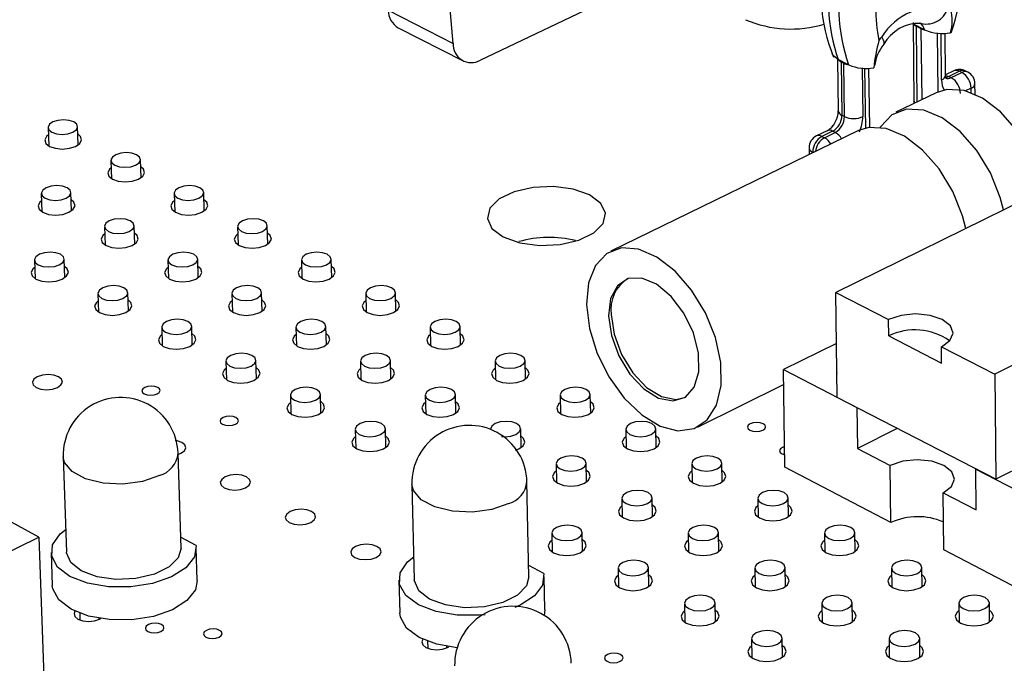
# Model space of a CAD drawing. Extents: x 0 to 200, y 0 to 149.
# Tile 5 of 10: x 101 to 123, y 106 to 121. Entities that reach past the tile are written whole.
import ezdxf

# ---------------------------------------------------------------- set-up
doc = ezdxf.new("R2010")
doc.units = 0
doc.layers.get('0').update_dxf_attribs({"linetype": 'CONTINUOUS'})

msp = doc.modelspace()

# ---------------------------------------------------------------- linework, layer by layer
at = {"color": 7, "linetype": 'CONTINUOUS'}
for p, q in [((110.575, 120.474), (110.086, 126.148)), ((141.034, 125.353), (119.427, 114.711)), ((121.461, 124.977), (111.208, 120.085)), ((144.712, 123.601), (123.106, 112.825)), ((109.077, 121.239), (110.575, 120.474)), ((121.216, 120.96), (121.237, 119.134)), ((109.309, 120.833), (110.806, 120.068)), ((121.243, 120.91), (121.233, 120.915)), ((121.482, 120.79), (121.243, 120.91)), ((121.408, 120.813), (121.288, 120.873)), ((121.492, 120.786), (121.482, 120.79)), ((121.968, 119.735), (121.958, 120.71)), ((119.471, 120.111), (119.487, 118.911)), ((119.488, 120.099), (119.484, 120.101)), ((119.726, 119.979), (119.488, 120.099)), ((119.614, 120.013), (119.554, 120.043)), ((119.554, 120.043), (119.57, 118.81)), ((119.63, 118.78), (119.614, 120.013)), ((119.731, 119.977), (119.726, 119.979)), ((120.214, 118.532), (120.197, 119.9)), ((120.32, 119.97), (120.308, 119.909)), ((122.16, 119.839), (121.968, 119.746)), ((122.288, 119.83), (122.042, 119.711)), ((122.347, 119.801), (122.288, 119.83)), ((122.484, 119.808), (122.425, 119.838)), ((122.042, 119.711), (122.102, 119.681)), ((122.102, 119.681), (122.347, 119.801)), ((122.652, 119.295), (122.649, 119.543)), ((121.753, 119.332), (120.822, 118.879)), ((121.242, 119.134), (121.245, 119.085)), ((119.57, 118.81), (119.63, 118.78)), ((101.207, 118.526), (101.221, 118.104)), ((101.902, 118.126), (101.888, 118.548)), ((119.951, 118.455), (114.227, 115.668)), ((119.229, 118.452), (118.981, 118.332)), ((119.357, 118.443), (119.109, 118.322)), ((119.417, 118.413), (119.357, 118.443)), ((119.109, 118.322), (119.168, 118.292)), ((119.168, 118.292), (119.417, 118.413)), ((118.812, 118.057), (118.814, 117.901)), ((102.661, 117.766), (102.675, 117.343)), ((103.357, 117.365), (103.344, 117.788)), ((101.05, 117.002), (101.065, 116.577)), ((101.749, 116.6), (101.735, 117.024)), ((104.123, 117.003), (104.136, 116.578)), ((104.82, 116.599), (104.808, 117.023)), ((102.511, 116.234), (102.525, 115.809)), ((103.212, 115.831), (103.198, 116.256)), ((105.592, 116.235), (105.604, 115.81)), ((106.291, 115.829), (106.279, 116.255)), ((101.595, 115.058), (101.58, 115.485)), ((104.682, 115.057), (104.669, 115.484)), ((107.769, 115.056), (107.757, 115.482)), ((100.892, 115.462), (100.906, 115.035)), ((103.98, 115.463), (103.994, 115.036)), ((107.069, 115.464), (107.081, 115.037)), ((102.36, 114.686), (102.374, 114.258)), ((103.064, 114.281), (103.051, 114.708)), ((105.457, 114.687), (105.47, 114.259)), ((106.16, 114.279), (106.147, 114.707)), ((108.554, 114.688), (108.565, 114.26)), ((109.255, 114.278), (109.244, 114.706)), ((119.427, 114.711), (120.648, 114.085)), ((119.46, 112.285), (119.427, 114.711)), ((103.837, 113.907), (103.85, 113.477)), ((104.542, 113.499), (104.529, 113.928)), ((106.942, 113.908), (106.953, 113.479)), ((107.645, 113.498), (107.634, 113.927)), ((110.046, 113.909), (110.057, 113.48)), ((110.748, 113.496), (110.738, 113.925)), ((120.653, 113.705), (120.648, 114.085)), ((120.653, 113.705), (121.878, 113.075)), ((119.443, 113.534), (118.217, 112.928)), ((121.874, 113.456), (123.106, 112.825)), ((121.878, 113.075), (121.874, 113.456)), ((105.321, 113.123), (105.333, 112.693)), ((106.027, 112.713), (106.015, 113.143)), ((108.434, 113.124), (108.445, 112.694)), ((109.138, 112.712), (109.128, 113.142)), ((111.547, 113.125), (111.557, 112.695)), ((112.25, 112.71), (112.241, 113.141)), ((118.251, 110.669), (118.217, 112.928)), ((118.217, 112.928), (119.916, 112.05)), ((123.106, 112.825), (123.128, 110.389)), ((116.228, 111.594), (118.222, 112.582)), ((106.813, 112.335), (106.825, 111.904)), ((107.52, 111.923), (107.508, 112.354)), ((109.934, 112.336), (109.945, 111.905)), ((110.64, 111.921), (110.63, 112.353)), ((113.055, 112.338), (113.064, 111.906)), ((113.759, 111.92), (113.751, 112.352)), ((123.128, 110.389), (119.46, 112.285)), ((119.916, 112.05), (119.928, 111.105)), ((108.313, 111.543), (108.324, 111.11)), ((109.021, 111.128), (109.01, 111.561)), ((111.442, 111.544), (111.442, 111.544)), ((112.149, 111.127), (112.14, 111.56)), ((114.572, 111.546), (114.58, 111.113)), ((115.277, 111.126), (115.269, 111.559)), ((120.852, 111.566), (119.928, 111.105)), ((104.282, 108.793), (104.214, 110.996)), ((119.928, 111.105), (120.689, 110.711)), ((101.558, 110.909), (101.632, 108.706)), ((112.958, 110.748), (112.967, 110.314)), ((113.666, 110.329), (113.657, 110.763)), ((116.096, 110.75), (116.104, 110.315)), ((116.802, 110.327), (116.795, 110.762)), ((120.705, 109.391), (120.689, 110.711)), ((124.038, 110.847), (123.128, 110.389)), ((100.996, 109.052), (98.019, 110.659)), ((120.705, 109.391), (118.251, 110.669)), ((122.667, 110.627), (124.392, 109.736)), ((122.676, 109.68), (122.667, 110.627)), ((109.624, 110.273), (109.678, 108.067)), ((112.332, 108.13), (112.284, 110.336)), ((121.925, 108.755), (121.91, 110.077)), ((121.91, 110.077), (122.676, 109.68)), ((114.483, 109.948), (114.491, 109.512)), ((115.192, 109.526), (115.184, 109.961)), ((117.629, 109.949), (117.636, 109.514)), ((118.336, 109.525), (118.33, 109.96)), ((112.86, 109.142), (112.869, 108.705)), ((113.572, 108.72), (113.563, 109.157)), ((116.015, 109.143), (116.023, 108.707)), ((116.725, 108.719), (116.718, 109.155)), ((119.17, 109.144), (119.176, 108.708)), ((119.878, 108.717), (119.872, 109.154)), ((95.711, 106.478), (100.996, 109.052)), ((100.996, 109.052), (101.128, 105.236)), ((104.63, 108.858), (104.274, 109.049)), ((101.279, 108.693), (101.305, 107.936)), ((104.658, 108.047), (104.635, 108.804)), ((124.41, 107.461), (121.925, 108.755)), ((112.679, 108.208), (112.326, 108.395)), ((114.392, 108.333), (114.401, 107.895)), ((115.105, 107.909), (115.097, 108.347)), ((117.556, 108.334), (117.562, 107.896)), ((118.267, 107.907), (118.26, 108.345)), ((120.719, 108.336), (120.724, 107.898)), ((121.428, 107.906), (121.423, 108.344)), ((109.324, 108.057), (109.343, 107.299)), ((112.702, 107.379), (112.686, 108.137)), ((115.933, 107.52), (115.941, 107.08)), ((116.647, 107.093), (116.639, 107.532)), ((119.104, 107.521), (119.111, 107.082)), ((119.817, 107.092), (119.811, 107.531)), ((122.276, 107.522), (122.281, 107.083)), ((122.987, 107.09), (122.983, 107.529)), ((101.94, 107.293), (101.945, 107.135)), ((112.702, 107.379), (112.68, 107.23)), ((102.387, 107.15), (102.386, 107.174)), ((109.987, 106.642), (109.991, 106.482)), ((117.482, 106.702), (117.489, 106.261)), ((118.197, 106.273), (118.19, 106.713)), ((120.662, 106.703), (120.667, 106.263)), ((121.375, 106.271), (121.37, 106.712)), ((110.433, 106.493), (110.432, 106.521))]:
    msp.add_line(p, q, dxfattribs=at)
at = {"color": 8, "linetype": 'CONTINUOUS'}
for p, q in [((121.288, 120.873), (121.308, 119.115)), ((121.426, 119.173), (121.408, 120.813)), ((121.773, 120.716), (121.787, 119.347)), ((121.877, 119.628), (121.866, 120.708)), ((120.041, 119.905), (120.055, 118.78)), ((120.121, 118.515), (120.104, 119.9)), ((122.559, 119.436), (122.432, 119.374)), ((122.56, 119.333), (122.559, 119.436)), ((118.91, 117.948), (118.895, 117.956)), ((118.895, 117.956), (118.896, 117.941))]:
    msp.add_line(p, q, dxfattribs=at)
for points in [[(120.54, 120.452), (120.548, 120.47), (120.548, 120.51), (120.529, 120.562), (120.492, 120.625)], [(121.969, 119.731), (122.002, 119.726), (122.042, 119.711)], [(121.973, 119.691), (122, 119.696), (122.042, 119.711)], [(121.254, 119.089), (121.241, 119.112), (121.237, 119.134)], [(103.781, 110.476), (103.39, 110.341), (102.938, 110.28), (102.48, 110.301), (102.071, 110.4), (101.761, 110.567), (101.587, 110.779), (101.558, 110.909)], [(111.863, 109.826), (111.476, 109.691), (111.025, 109.63), (110.565, 109.65), (110.152, 109.75), (109.837, 109.917), (109.657, 110.131), (109.624, 110.273)]]:
    msp.add_lwpolyline(points, dxfattribs=at)
at = {"color": 7, "linetype": 'CONTINUOUS'}
for points in [[(119.484, 120.101), (119.381, 120.176), (119.348, 120.237)], [(121.978, 119.667), (121.978, 119.669), (121.97, 119.709), (121.968, 119.735)], [(124.238, 117.08), (124.164, 117.367), (123.938, 117.933), (123.622, 118.453), (123.241, 118.888), (122.822, 119.206), (122.398, 119.383), (121.998, 119.407), (121.753, 119.332)], [(123.308, 116.622), (123.234, 116.91), (123.008, 117.476), (122.692, 117.997), (122.31, 118.433), (121.891, 118.752), (121.467, 118.93), (121.068, 118.954), (120.724, 118.822), (120.462, 118.546), (120.445, 118.518)], [(101.8, 118.656), (101.694, 118.693), (101.565, 118.706), (101.433, 118.693), (101.319, 118.656), (101.24, 118.602), (101.207, 118.537), (101.226, 118.472), (101.295, 118.418), (101.401, 118.381), (101.53, 118.368), (101.662, 118.381), (101.776, 118.418), (101.856, 118.472), (101.888, 118.537), (101.869, 118.602), (101.8, 118.656)], [(122.438, 116.194), (122.364, 116.481), (122.137, 117.049), (121.82, 117.57), (121.439, 118.007), (121.02, 118.327), (120.595, 118.505), (120.196, 118.529), (119.951, 118.455)], [(101.213, 118.356), (101.173, 118.322), (101.132, 118.242), (101.156, 118.161), (101.241, 118.092), (101.375, 118.046), (101.536, 118.03), (101.701, 118.046), (101.843, 118.092), (101.942, 118.161), (101.983, 118.242), (101.959, 118.322), (101.894, 118.379)], [(103.255, 117.897), (103.148, 117.934), (103.019, 117.947), (102.887, 117.934), (102.773, 117.897), (102.694, 117.842), (102.661, 117.777), (102.681, 117.712), (102.75, 117.657), (102.857, 117.62), (102.986, 117.607), (103.118, 117.62), (103.232, 117.657), (103.312, 117.712), (103.344, 117.777), (103.324, 117.842), (103.255, 117.897)], [(102.666, 117.597), (102.626, 117.562), (102.586, 117.481), (102.61, 117.4), (102.696, 117.331), (102.83, 117.285), (102.992, 117.269), (103.156, 117.285), (103.299, 117.331), (103.398, 117.4), (103.438, 117.481), (103.414, 117.562), (103.349, 117.619)], [(101.647, 117.134), (101.54, 117.171), (101.41, 117.184), (101.278, 117.171), (101.163, 117.134), (101.083, 117.078), (101.051, 117.013), (101.07, 116.948), (101.138, 116.892), (101.246, 116.855), (101.375, 116.842), (101.508, 116.855), (101.622, 116.892), (101.702, 116.948), (101.735, 117.013), (101.715, 117.078), (101.647, 117.134)], [(104.718, 117.134), (104.61, 117.171), (104.481, 117.184), (104.349, 117.171), (104.234, 117.134), (104.155, 117.078), (104.123, 117.013), (104.143, 116.948), (104.212, 116.892), (104.32, 116.855), (104.45, 116.842), (104.582, 116.855), (104.696, 116.892), (104.775, 116.948), (104.807, 117.013), (104.787, 117.078), (104.718, 117.134)], [(113.734, 116.967), (113.353, 117.103), (112.898, 117.164), (112.425, 117.143), (111.988, 117.043), (111.641, 116.876), (111.426, 116.661), (111.369, 116.425), (111.476, 116.195), (111.736, 116), (112.118, 115.863), (112.574, 115.801), (113.05, 115.822), (113.488, 115.923), (113.835, 116.091), (114.049, 116.307), (114.104, 116.544), (113.994, 116.773), (113.734, 116.967)], [(101.056, 116.833), (101.016, 116.798), (100.975, 116.717), (100.999, 116.635), (101.085, 116.566), (101.219, 116.519), (101.381, 116.503), (101.546, 116.519), (101.69, 116.566), (101.789, 116.635), (101.83, 116.717), (101.806, 116.798), (101.741, 116.856)], [(104.128, 116.834), (104.087, 116.798), (104.047, 116.717), (104.072, 116.635), (104.158, 116.566), (104.292, 116.519), (104.455, 116.503), (104.62, 116.519), (104.763, 116.566), (104.862, 116.635), (104.902, 116.717), (104.876, 116.798), (104.813, 116.855)], [(103.109, 116.366), (103.001, 116.404), (102.871, 116.417), (102.739, 116.404), (102.624, 116.366), (102.544, 116.311), (102.512, 116.245), (102.532, 116.18), (102.601, 116.124), (102.708, 116.087), (102.838, 116.074), (102.971, 116.087), (103.086, 116.124), (103.166, 116.18), (103.198, 116.245), (103.178, 116.311), (103.109, 116.366)], [(106.188, 116.366), (106.08, 116.404), (105.95, 116.417), (105.818, 116.404), (105.703, 116.366), (105.624, 116.311), (105.592, 116.245), (105.613, 116.18), (105.682, 116.124), (105.79, 116.087), (105.921, 116.074), (106.053, 116.087), (106.168, 116.124), (106.247, 116.18), (106.278, 116.245), (106.258, 116.311), (106.188, 116.366)], [(102.517, 116.065), (102.476, 116.03), (102.436, 115.948), (102.46, 115.866), (102.547, 115.797), (102.681, 115.75), (102.844, 115.734), (103.009, 115.75), (103.153, 115.797), (103.253, 115.866), (103.293, 115.948), (103.268, 116.03), (103.204, 116.087)], [(105.597, 116.067), (105.555, 116.03), (105.515, 115.948), (105.541, 115.866), (105.628, 115.797), (105.763, 115.75), (105.925, 115.734), (106.091, 115.75), (106.234, 115.797), (106.333, 115.866), (106.372, 115.948), (106.347, 116.03), (106.283, 116.086)], [(113.664, 114.435), (113.732, 113.878), (113.91, 113.302), (114.185, 112.751), (114.537, 112.265), (114.939, 111.879), (115.363, 111.622), (115.776, 111.513), (116.15, 111.561), (116.455, 111.762), (116.669, 112.103), (116.776, 112.557), (116.767, 113.092), (116.643, 113.667), (116.413, 114.239), (116.095, 114.766), (115.711, 115.208), (115.292, 115.532), (114.868, 115.715), (114.47, 115.742), (114.13, 115.612), (113.87, 115.336), (113.711, 114.933), (113.664, 114.435)], [(101.492, 115.595), (101.384, 115.632), (101.254, 115.646), (101.121, 115.632), (101.005, 115.595), (100.925, 115.539), (100.892, 115.473), (100.912, 115.407), (100.98, 115.351), (101.088, 115.314), (101.219, 115.301), (101.352, 115.314), (101.467, 115.351), (101.547, 115.407), (101.58, 115.473), (101.561, 115.539), (101.492, 115.595)], [(104.579, 115.595), (104.471, 115.632), (104.34, 115.646), (104.208, 115.632), (104.093, 115.595), (104.013, 115.539), (103.981, 115.473), (104.001, 115.407), (104.07, 115.351), (104.178, 115.314), (104.309, 115.301), (104.442, 115.314), (104.557, 115.351), (104.636, 115.407), (104.669, 115.473), (104.648, 115.539), (104.579, 115.595)], [(107.666, 115.595), (107.558, 115.632), (107.427, 115.646), (107.295, 115.632), (107.18, 115.595), (107.101, 115.539), (107.069, 115.473), (107.09, 115.407), (107.16, 115.351), (107.269, 115.314), (107.399, 115.301), (107.532, 115.314), (107.647, 115.351), (107.726, 115.407), (107.757, 115.473), (107.736, 115.539), (107.666, 115.595)], [(100.898, 115.293), (100.858, 115.258), (100.817, 115.176), (100.841, 115.093), (100.927, 115.023), (101.061, 114.976), (101.224, 114.96), (101.391, 114.976), (101.535, 115.023), (101.635, 115.093), (101.676, 115.176), (101.652, 115.258), (101.586, 115.316)], [(103.986, 115.294), (103.944, 115.258), (103.904, 115.176), (103.929, 115.093), (104.016, 115.023), (104.151, 114.976), (104.314, 114.96), (104.48, 114.976), (104.624, 115.023), (104.723, 115.093), (104.764, 115.176), (104.738, 115.258), (104.674, 115.315)], [(107.074, 115.295), (107.031, 115.258), (106.992, 115.176), (107.017, 115.093), (107.105, 115.023), (107.241, 114.976), (107.404, 114.96), (107.57, 114.976), (107.713, 115.023), (107.812, 115.093), (107.851, 115.176), (107.825, 115.258), (107.762, 115.314)], [(114.172, 114.172), (114.237, 113.715), (114.408, 113.249), (114.668, 112.824), (114.987, 112.485), (115.331, 112.27), (115.665, 112.202), (115.95, 112.289), (116.157, 112.52), (116.263, 112.873), (116.255, 113.307), (116.135, 113.777), (115.916, 114.231), (115.622, 114.619), (115.284, 114.9), (114.939, 115.042), (114.626, 115.031), (114.377, 114.867), (114.221, 114.57), (114.172, 114.172)], [(102.961, 114.82), (102.853, 114.857), (102.722, 114.871), (102.589, 114.857), (102.474, 114.82), (102.393, 114.764), (102.361, 114.697), (102.381, 114.631), (102.45, 114.575), (102.558, 114.537), (102.689, 114.524), (102.822, 114.537), (102.938, 114.575), (103.018, 114.631), (103.05, 114.697), (103.03, 114.764), (102.961, 114.82)], [(106.057, 114.82), (105.948, 114.857), (105.817, 114.871), (105.684, 114.857), (105.569, 114.82), (105.489, 114.764), (105.457, 114.697), (105.478, 114.631), (105.548, 114.575), (105.656, 114.537), (105.787, 114.524), (105.921, 114.537), (106.036, 114.575), (106.115, 114.631), (106.147, 114.697), (106.126, 114.764), (106.057, 114.82)], [(109.152, 114.82), (109.043, 114.857), (108.912, 114.871), (108.779, 114.857), (108.664, 114.82), (108.585, 114.764), (108.554, 114.697), (108.575, 114.631), (108.646, 114.575), (108.755, 114.537), (108.886, 114.524), (109.019, 114.537), (109.134, 114.575), (109.213, 114.631), (109.244, 114.697), (109.222, 114.764), (109.152, 114.82)], [(102.366, 114.518), (102.325, 114.482), (102.284, 114.399), (102.309, 114.316), (102.396, 114.246), (102.531, 114.199), (102.694, 114.182), (102.861, 114.199), (103.005, 114.246), (103.105, 114.316), (103.146, 114.399), (103.121, 114.482), (103.056, 114.54)], [(105.462, 114.519), (105.42, 114.482), (105.38, 114.399), (105.406, 114.316), (105.493, 114.246), (105.629, 114.199), (105.792, 114.182), (105.959, 114.199), (106.103, 114.246), (106.202, 114.316), (106.242, 114.399), (106.216, 114.482), (106.152, 114.539)], [(108.558, 114.52), (108.515, 114.482), (108.476, 114.399), (108.502, 114.316), (108.59, 114.246), (108.726, 114.199), (108.89, 114.182), (109.056, 114.199), (109.2, 114.246), (109.298, 114.316), (109.337, 114.399), (109.311, 114.482), (109.248, 114.538)], [(114.235, 114.203), (114.3, 113.746), (114.472, 113.28), (114.731, 112.855), (115.05, 112.516), (115.395, 112.302), (115.728, 112.234), (115.961, 112.29)], [(121.874, 113.456), (122.07, 113.601), (122.143, 113.771), (122.081, 113.941), (121.894, 114.085), (121.612, 114.181), (121.276, 114.215), (120.938, 114.181), (120.648, 114.085)], [(104.438, 114.04), (104.33, 114.078), (104.199, 114.091), (104.065, 114.078), (103.95, 114.04), (103.87, 113.984), (103.837, 113.917), (103.857, 113.851), (103.927, 113.794), (104.036, 113.756), (104.167, 113.743), (104.3, 113.756), (104.416, 113.794), (104.496, 113.851), (104.529, 113.917), (104.508, 113.984), (104.438, 114.04)], [(107.542, 114.04), (107.433, 114.078), (107.302, 114.091), (107.168, 114.078), (107.053, 114.04), (106.974, 113.984), (106.942, 113.917), (106.963, 113.851), (107.033, 113.794), (107.142, 113.756), (107.274, 113.743), (107.407, 113.756), (107.522, 113.794), (107.602, 113.851), (107.633, 113.917), (107.612, 113.984), (107.542, 114.04)], [(110.645, 114.04), (110.536, 114.078), (110.405, 114.091), (110.271, 114.078), (110.157, 114.04), (110.078, 113.984), (110.047, 113.917), (110.068, 113.851), (110.139, 113.794), (110.249, 113.756), (110.38, 113.743), (110.513, 113.756), (110.628, 113.794), (110.707, 113.851), (110.738, 113.917), (110.716, 113.984), (110.645, 114.04)], [(103.842, 113.738), (103.801, 113.702), (103.76, 113.619), (103.785, 113.535), (103.872, 113.465), (104.008, 113.417), (104.172, 113.401), (104.339, 113.417), (104.484, 113.465), (104.584, 113.535), (104.624, 113.619), (104.599, 113.702), (104.534, 113.76)], [(106.946, 113.74), (106.903, 113.702), (106.864, 113.619), (106.89, 113.535), (106.978, 113.465), (107.114, 113.417), (107.278, 113.401), (107.445, 113.417), (107.589, 113.465), (107.688, 113.535), (107.728, 113.619), (107.701, 113.702), (107.638, 113.759)], [(110.05, 113.741), (110.006, 113.702), (109.967, 113.619), (109.994, 113.535), (110.083, 113.465), (110.22, 113.417), (110.384, 113.401), (110.551, 113.417), (110.694, 113.465), (110.793, 113.535), (110.831, 113.619), (110.804, 113.702), (110.742, 113.757)], [(105.923, 113.257), (105.814, 113.295), (105.683, 113.308), (105.549, 113.295), (105.433, 113.257), (105.353, 113.2), (105.321, 113.133), (105.342, 113.066), (105.412, 113.009), (105.521, 112.971), (105.653, 112.958), (105.787, 112.971), (105.902, 113.009), (105.982, 113.066), (106.014, 113.133), (105.994, 113.2), (105.923, 113.257)], [(109.035, 113.257), (108.926, 113.295), (108.794, 113.308), (108.66, 113.295), (108.545, 113.257), (108.466, 113.2), (108.434, 113.133), (108.455, 113.066), (108.526, 113.009), (108.636, 112.971), (108.768, 112.958), (108.901, 112.971), (109.017, 113.009), (109.096, 113.066), (109.127, 113.133), (109.106, 113.2), (109.035, 113.257)], [(112.147, 113.257), (112.037, 113.295), (111.905, 113.308), (111.772, 113.295), (111.657, 113.257), (111.578, 113.2), (111.547, 113.133), (111.569, 113.066), (111.64, 113.009), (111.75, 112.971), (111.882, 112.958), (112.016, 112.971), (112.131, 113.009), (112.21, 113.066), (112.24, 113.133), (112.218, 113.2), (112.147, 113.257)], [(101.449, 112.763), (101.34, 112.801), (101.209, 112.814), (101.075, 112.801), (100.958, 112.763), (100.877, 112.706), (100.844, 112.639), (100.864, 112.572), (100.933, 112.515), (101.042, 112.477), (101.173, 112.463), (101.307, 112.477), (101.424, 112.515), (101.505, 112.572), (101.538, 112.639), (101.518, 112.706), (101.449, 112.763)], [(105.326, 112.955), (105.284, 112.918), (105.243, 112.834), (105.269, 112.75), (105.357, 112.679), (105.493, 112.632), (105.658, 112.615), (105.825, 112.632), (105.97, 112.679), (106.07, 112.75), (106.11, 112.834), (106.084, 112.918), (106.02, 112.975)], [(108.438, 112.956), (108.395, 112.918), (108.355, 112.834), (108.382, 112.75), (108.47, 112.679), (108.607, 112.632), (108.772, 112.615), (108.939, 112.632), (109.083, 112.679), (109.182, 112.75), (109.222, 112.834), (109.195, 112.918), (109.132, 112.974)], [(111.551, 112.957), (111.506, 112.918), (111.467, 112.834), (111.495, 112.75), (111.584, 112.679), (111.721, 112.632), (111.886, 112.615), (112.053, 112.632), (112.197, 112.679), (112.295, 112.75), (112.333, 112.834), (112.306, 112.918), (112.244, 112.973)], [(119.452, 112.876), (119.448, 112.853), (119.453, 112.82)], [(103.744, 112.516), (103.678, 112.539), (103.598, 112.547), (103.516, 112.539), (103.446, 112.516), (103.397, 112.481), (103.377, 112.44), (103.389, 112.399), (103.432, 112.365), (103.498, 112.342), (103.578, 112.333), (103.659, 112.342), (103.73, 112.365), (103.779, 112.399), (103.799, 112.44), (103.786, 112.481), (103.744, 112.516)], [(107.416, 112.469), (107.307, 112.507), (107.175, 112.521), (107.041, 112.507), (106.925, 112.469), (106.845, 112.412), (106.813, 112.345), (106.834, 112.277), (106.905, 112.22), (107.014, 112.182), (107.146, 112.169), (107.281, 112.182), (107.396, 112.22), (107.476, 112.277), (107.508, 112.345), (107.487, 112.412), (107.416, 112.469)], [(110.536, 112.469), (110.426, 112.507), (110.294, 112.521), (110.16, 112.507), (110.045, 112.469), (109.966, 112.412), (109.934, 112.345), (109.956, 112.277), (110.027, 112.22), (110.137, 112.182), (110.269, 112.169), (110.403, 112.182), (110.519, 112.22), (110.598, 112.277), (110.629, 112.345), (110.608, 112.412), (110.536, 112.469)], [(113.656, 112.469), (113.546, 112.507), (113.414, 112.521), (113.28, 112.507), (113.165, 112.469), (113.086, 112.412), (113.055, 112.345), (113.078, 112.277), (113.15, 112.22), (113.26, 112.182), (113.393, 112.169), (113.526, 112.182), (113.641, 112.22), (113.72, 112.277), (113.751, 112.345), (113.728, 112.412), (113.656, 112.469)], [(106.817, 112.167), (106.774, 112.129), (106.734, 112.045), (106.761, 111.961), (106.849, 111.889), (106.986, 111.842), (107.151, 111.825), (107.319, 111.842), (107.463, 111.889), (107.563, 111.961), (107.603, 112.045), (107.577, 112.129), (107.513, 112.187)], [(109.938, 112.169), (109.894, 112.129), (109.855, 112.045), (109.882, 111.961), (109.971, 111.889), (110.108, 111.842), (110.273, 111.825), (110.441, 111.842), (110.585, 111.889), (110.684, 111.961), (110.723, 112.045), (110.696, 112.129), (110.634, 112.185)], [(113.059, 112.17), (113.013, 112.129), (112.975, 112.045), (113.003, 111.961), (113.093, 111.889), (113.231, 111.842), (113.396, 111.825), (113.563, 111.842), (113.707, 111.889), (113.805, 111.961), (113.843, 112.045), (113.815, 112.129), (113.754, 112.184)], [(105.554, 111.816), (105.487, 111.839), (105.407, 111.847), (105.326, 111.839), (105.255, 111.816), (105.206, 111.781), (105.187, 111.74), (105.199, 111.699), (105.242, 111.664), (105.309, 111.641), (105.389, 111.633), (105.47, 111.641), (105.541, 111.664), (105.59, 111.699), (105.609, 111.74), (105.597, 111.781), (105.554, 111.816)], [(108.917, 111.677), (108.807, 111.716), (108.675, 111.729), (108.54, 111.716), (108.424, 111.677), (108.345, 111.62), (108.313, 111.552), (108.334, 111.485), (108.405, 111.427), (108.516, 111.389), (108.648, 111.375), (108.782, 111.389), (108.898, 111.427), (108.978, 111.485), (109.01, 111.552), (108.988, 111.62), (108.917, 111.677)], [(112.045, 111.677), (111.935, 111.716), (111.802, 111.729), (111.668, 111.716), (111.553, 111.677), (111.473, 111.62), (111.442, 111.552), (111.442, 111.544)], [(111.693, 111.381), (111.779, 111.375), (111.914, 111.389), (112.029, 111.427), (112.108, 111.485), (112.139, 111.552), (112.117, 111.62), (112.045, 111.677)], [(115.174, 111.677), (115.063, 111.716), (114.93, 111.729), (114.796, 111.716), (114.681, 111.677), (114.602, 111.62), (114.572, 111.552), (114.595, 111.485), (114.667, 111.427), (114.778, 111.389), (114.911, 111.375), (115.045, 111.389), (115.16, 111.427), (115.239, 111.485), (115.269, 111.552), (115.246, 111.62), (115.174, 111.677)], [(117.749, 111.675), (117.681, 111.698), (117.601, 111.707), (117.52, 111.698), (117.45, 111.675), (117.403, 111.64), (117.385, 111.599), (117.399, 111.558), (117.443, 111.523), (117.511, 111.5), (117.591, 111.492), (117.672, 111.5), (117.742, 111.523), (117.79, 111.558), (117.807, 111.599), (117.793, 111.64), (117.749, 111.675)], [(108.317, 111.376), (108.273, 111.337), (108.234, 111.252), (108.26, 111.167), (108.349, 111.096), (108.487, 111.048), (108.652, 111.031), (108.82, 111.048), (108.965, 111.096), (109.065, 111.167), (109.105, 111.252), (109.078, 111.337), (109.014, 111.394)], [(112.017, 111.065), (112.095, 111.096), (112.194, 111.167), (112.233, 111.252), (112.205, 111.337), (112.143, 111.393)], [(114.575, 111.378), (114.528, 111.337), (114.49, 111.252), (114.519, 111.167), (114.609, 111.096), (114.748, 111.048), (114.914, 111.031), (115.082, 111.048), (115.225, 111.096), (115.324, 111.167), (115.361, 111.252), (115.333, 111.337), (115.272, 111.391)], [(104.302, 111.243), (104.192, 111.281), (104.147, 111.289)], [(104.215, 110.967), (104.279, 110.992), (104.36, 111.05), (104.393, 111.118), (104.372, 111.185), (104.302, 111.243)], [(113.562, 110.881), (113.451, 110.92), (113.319, 110.933), (113.184, 110.92), (113.068, 110.881), (112.989, 110.824), (112.959, 110.756), (112.981, 110.688), (113.053, 110.63), (113.164, 110.591), (113.297, 110.578), (113.432, 110.591), (113.548, 110.63), (113.627, 110.688), (113.657, 110.756), (113.635, 110.824), (113.562, 110.881)], [(116.699, 110.881), (116.588, 110.92), (116.455, 110.933), (116.32, 110.92), (116.205, 110.881), (116.126, 110.824), (116.096, 110.756), (116.119, 110.688), (116.192, 110.63), (116.304, 110.591), (116.437, 110.578), (116.571, 110.591), (116.687, 110.63), (116.765, 110.688), (116.795, 110.756), (116.772, 110.824), (116.699, 110.881)], [(118.244, 111.146), (118.195, 111.128), (118.147, 111.093), (118.13, 111.052), (118.144, 111.011), (118.188, 110.976), (118.247, 110.954)], [(121.91, 110.077), (122.106, 110.223), (122.178, 110.394), (122.116, 110.566), (121.93, 110.711), (121.649, 110.807), (121.314, 110.841), (120.977, 110.807), (120.689, 110.711)], [(105.799, 110.446), (105.689, 110.484), (105.556, 110.498), (105.421, 110.484), (105.305, 110.446), (105.224, 110.388), (105.191, 110.32), (105.212, 110.251), (105.283, 110.194), (105.393, 110.155), (105.526, 110.141), (105.661, 110.155), (105.777, 110.194), (105.858, 110.251), (105.89, 110.32), (105.869, 110.388), (105.799, 110.446)], [(112.962, 110.581), (112.916, 110.54), (112.877, 110.455), (112.905, 110.37), (112.996, 110.298), (113.135, 110.249), (113.301, 110.232), (113.469, 110.249), (113.614, 110.298), (113.712, 110.37), (113.751, 110.455), (113.722, 110.54), (113.661, 110.595)], [(116.099, 110.582), (116.052, 110.54), (116.014, 110.455), (116.043, 110.37), (116.134, 110.298), (116.273, 110.249), (116.44, 110.232), (116.608, 110.249), (116.752, 110.298), (116.85, 110.37), (116.887, 110.455), (116.858, 110.54), (116.798, 110.594)], [(115.088, 110.081), (114.976, 110.12), (114.843, 110.133), (114.708, 110.12), (114.592, 110.081), (114.513, 110.023), (114.483, 109.955), (114.506, 109.886), (114.578, 109.828), (114.69, 109.789), (114.823, 109.776), (114.958, 109.789), (115.074, 109.828), (115.153, 109.886), (115.183, 109.955), (115.16, 110.023), (115.088, 110.081)], [(118.232, 110.081), (118.121, 110.12), (117.987, 110.133), (117.853, 110.12), (117.737, 110.081), (117.659, 110.023), (117.629, 109.955), (117.652, 109.886), (117.726, 109.828), (117.838, 109.789), (117.971, 109.776), (118.106, 109.789), (118.222, 109.828), (118.3, 109.886), (118.33, 109.955), (118.306, 110.023), (118.232, 110.081)], [(114.486, 109.781), (114.439, 109.739), (114.401, 109.654), (114.429, 109.568), (114.52, 109.495), (114.66, 109.447), (114.826, 109.43), (114.995, 109.447), (115.14, 109.495), (115.239, 109.568), (115.276, 109.654), (115.248, 109.739), (115.187, 109.794)], [(117.631, 109.782), (117.583, 109.739), (117.546, 109.654), (117.575, 109.568), (117.667, 109.495), (117.807, 109.447), (117.974, 109.43), (118.142, 109.447), (118.287, 109.495), (118.385, 109.568), (118.422, 109.654), (118.392, 109.739), (118.332, 109.793)], [(107.303, 109.644), (107.193, 109.683), (107.06, 109.696), (106.925, 109.683), (106.808, 109.644), (106.727, 109.586), (106.695, 109.517), (106.716, 109.449), (106.787, 109.391), (106.898, 109.352), (107.031, 109.338), (107.166, 109.352), (107.283, 109.391), (107.364, 109.449), (107.396, 109.517), (107.375, 109.586), (107.303, 109.644)], [(104.63, 108.858), (104.591, 108.593), (104.396, 108.342), (104.063, 108.13), (103.623, 107.978), (103.12, 107.899), (102.601, 107.901), (102.116, 107.985), (101.713, 108.143), (101.428, 108.358), (101.29, 108.61), (101.311, 108.875), (101.489, 109.129), (101.615, 109.231)], [(113.468, 109.277), (113.356, 109.315), (113.223, 109.329), (113.087, 109.315), (112.971, 109.277), (112.891, 109.218), (112.86, 109.149), (112.883, 109.081), (112.956, 109.022), (113.067, 108.983), (113.201, 108.97), (113.336, 108.983), (113.453, 109.022), (113.532, 109.081), (113.563, 109.149), (113.54, 109.218), (113.468, 109.277)], [(116.621, 109.277), (116.509, 109.315), (116.375, 109.329), (116.24, 109.315), (116.124, 109.277), (116.045, 109.218), (116.015, 109.149), (116.038, 109.081), (116.112, 109.022), (116.224, 108.983), (116.357, 108.97), (116.493, 108.983), (116.609, 109.022), (116.688, 109.081), (116.718, 109.149), (116.694, 109.218), (116.621, 109.277)], [(119.774, 109.277), (119.662, 109.315), (119.528, 109.329), (119.393, 109.315), (119.278, 109.277), (119.199, 109.218), (119.17, 109.149), (119.194, 109.081), (119.268, 109.022), (119.38, 108.983), (119.514, 108.97), (119.649, 108.983), (119.765, 109.022), (119.843, 109.081), (119.872, 109.149), (119.848, 109.218), (119.774, 109.277)], [(108.816, 108.838), (108.705, 108.877), (108.572, 108.891), (108.436, 108.877), (108.319, 108.838), (108.239, 108.78), (108.207, 108.711), (108.228, 108.642), (108.3, 108.583), (108.411, 108.544), (108.545, 108.531), (108.68, 108.544), (108.797, 108.583), (108.878, 108.642), (108.909, 108.711), (108.888, 108.78), (108.816, 108.838)], [(112.864, 108.975), (112.818, 108.934), (112.779, 108.848), (112.807, 108.762), (112.898, 108.689), (113.037, 108.64), (113.205, 108.623), (113.374, 108.64), (113.519, 108.689), (113.618, 108.762), (113.657, 108.848), (113.629, 108.934), (113.567, 108.99)], [(116.018, 108.976), (115.97, 108.934), (115.933, 108.848), (115.962, 108.762), (116.053, 108.689), (116.193, 108.64), (116.36, 108.623), (116.529, 108.64), (116.674, 108.689), (116.773, 108.762), (116.81, 108.848), (116.781, 108.934), (116.721, 108.989)], [(119.172, 108.978), (119.123, 108.934), (119.086, 108.848), (119.116, 108.762), (119.208, 108.689), (119.349, 108.64), (119.516, 108.623), (119.685, 108.64), (119.829, 108.689), (119.927, 108.762), (119.964, 108.848), (119.934, 108.934), (119.875, 108.987)], [(104.282, 108.793), (104.22, 108.576), (104.006, 108.362), (103.666, 108.195), (103.239, 108.095), (102.778, 108.074), (102.339, 108.135), (101.975, 108.271), (101.73, 108.464), (101.633, 108.692), (101.632, 108.706)], [(111.318, 107.256), (111.191, 107.244), (110.671, 107.247), (110.183, 107.331), (109.774, 107.489), (109.483, 107.705), (109.338, 107.959), (109.352, 108.225), (109.523, 108.479), (109.665, 108.595)], [(115.001, 108.468), (114.889, 108.507), (114.755, 108.521), (114.619, 108.507), (114.503, 108.468), (114.423, 108.409), (114.393, 108.34), (114.416, 108.271), (114.489, 108.212), (114.601, 108.173), (114.735, 108.159), (114.871, 108.173), (114.987, 108.212), (115.067, 108.271), (115.097, 108.34), (115.074, 108.409), (115.001, 108.468)], [(118.163, 108.468), (118.05, 108.507), (117.916, 108.521), (117.781, 108.507), (117.665, 108.468), (117.586, 108.409), (117.556, 108.34), (117.579, 108.271), (117.653, 108.212), (117.766, 108.173), (117.9, 108.159), (118.035, 108.173), (118.151, 108.212), (118.23, 108.271), (118.26, 108.34), (118.236, 108.409), (118.163, 108.468)], [(121.324, 108.468), (121.211, 108.507), (121.077, 108.521), (120.942, 108.507), (120.826, 108.468), (120.748, 108.409), (120.719, 108.34), (120.743, 108.271), (120.818, 108.212), (120.93, 108.173), (121.065, 108.159), (121.2, 108.173), (121.316, 108.212), (121.394, 108.271), (121.423, 108.34), (121.399, 108.409), (121.324, 108.468)], [(112.679, 108.208), (112.647, 107.941), (112.458, 107.69), (112.129, 107.477), (112.005, 107.422)], [(104.658, 108.047), (104.614, 107.835), (104.419, 107.584), (104.086, 107.372), (103.647, 107.219), (103.145, 107.14), (102.626, 107.143), (102.142, 107.227), (101.738, 107.385), (101.454, 107.6), (101.316, 107.853), (101.305, 107.936)], [(112.332, 108.13), (112.275, 107.924), (112.067, 107.709), (111.73, 107.541), (111.305, 107.441), (110.844, 107.42), (110.402, 107.482), (110.034, 107.618), (109.783, 107.812), (109.68, 108.041), (109.678, 108.067)], [(114.396, 108.166), (114.349, 108.124), (114.31, 108.038), (114.339, 107.951), (114.43, 107.878), (114.571, 107.829), (114.738, 107.811), (114.908, 107.829), (115.053, 107.878), (115.153, 107.951), (115.191, 108.038), (115.162, 108.124), (115.1, 108.18)], [(117.558, 108.168), (117.51, 108.124), (117.472, 108.038), (117.502, 107.951), (117.594, 107.878), (117.735, 107.829), (117.903, 107.811), (118.072, 107.829), (118.217, 107.878), (118.315, 107.951), (118.353, 108.038), (118.323, 108.124), (118.263, 108.179)], [(120.721, 108.169), (120.671, 108.124), (120.634, 108.038), (120.665, 107.951), (120.758, 107.878), (120.899, 107.829), (121.067, 107.811), (121.236, 107.829), (121.38, 107.878), (121.478, 107.951), (121.515, 108.038), (121.484, 108.124), (121.425, 108.177)], [(116.542, 107.654), (116.43, 107.694), (116.295, 107.708), (116.159, 107.694), (116.043, 107.654), (115.963, 107.596), (115.933, 107.526), (115.956, 107.456), (116.03, 107.397), (116.143, 107.358), (116.277, 107.344), (116.413, 107.358), (116.53, 107.397), (116.609, 107.456), (116.639, 107.526), (116.616, 107.596), (116.542, 107.654)], [(119.712, 107.654), (119.599, 107.694), (119.465, 107.708), (119.329, 107.694), (119.213, 107.654), (119.134, 107.596), (119.105, 107.526), (119.129, 107.456), (119.203, 107.397), (119.316, 107.358), (119.451, 107.344), (119.586, 107.358), (119.703, 107.397), (119.781, 107.456), (119.811, 107.526), (119.787, 107.596), (119.712, 107.654)], [(122.883, 107.654), (122.769, 107.694), (122.634, 107.708), (122.499, 107.694), (122.383, 107.654), (122.305, 107.596), (122.276, 107.526), (122.301, 107.456), (122.376, 107.397), (122.489, 107.358), (122.624, 107.344), (122.76, 107.358), (122.875, 107.397), (122.954, 107.456), (122.982, 107.526), (122.958, 107.596), (122.883, 107.654)], [(101.829, 107.339), (101.808, 107.284), (101.828, 107.215), (101.899, 107.156), (102.01, 107.116), (102.144, 107.102), (102.28, 107.116), (102.398, 107.156), (102.425, 107.17)], [(110.671, 106.489), (110.201, 106.572), (109.793, 106.73), (109.502, 106.946), (109.357, 107.2), (109.343, 107.299)], [(115.936, 107.353), (115.888, 107.31), (115.85, 107.223), (115.879, 107.136), (115.971, 107.062), (116.112, 107.013), (116.28, 106.996), (116.45, 107.013), (116.596, 107.062), (116.695, 107.136), (116.733, 107.223), (116.703, 107.31), (116.642, 107.366)], [(119.107, 107.354), (119.058, 107.31), (119.021, 107.223), (119.051, 107.136), (119.143, 107.062), (119.285, 107.013), (119.453, 106.996), (119.623, 107.013), (119.768, 107.062), (119.866, 107.136), (119.903, 107.223), (119.873, 107.31), (119.813, 107.364)], [(122.278, 107.356), (122.227, 107.31), (122.191, 107.223), (122.222, 107.136), (122.315, 107.062), (122.457, 107.013), (122.626, 106.996), (122.795, 107.013), (122.94, 107.062), (123.038, 107.136), (123.074, 107.223), (123.042, 107.31), (122.984, 107.363)], [(103.832, 107.028), (103.764, 107.051), (103.683, 107.06), (103.6, 107.051), (103.528, 107.028), (103.478, 106.992), (103.458, 106.949), (103.471, 106.907), (103.514, 106.871), (103.581, 106.847), (103.663, 106.839), (103.746, 106.847), (103.818, 106.871), (103.867, 106.907), (103.888, 106.949), (103.875, 106.992), (103.832, 107.028)], [(105.174, 106.895), (105.107, 106.919), (105.025, 106.928), (104.943, 106.919), (104.871, 106.895), (104.821, 106.86), (104.801, 106.817), (104.814, 106.775), (104.857, 106.739), (104.925, 106.715), (105.006, 106.706), (105.089, 106.715), (105.161, 106.739), (105.211, 106.775), (105.231, 106.817), (105.218, 106.86), (105.174, 106.895)], [(118.092, 106.837), (117.979, 106.876), (117.844, 106.89), (117.708, 106.876), (117.591, 106.837), (117.512, 106.778), (117.482, 106.708), (117.505, 106.638), (117.58, 106.578), (117.693, 106.539), (117.828, 106.525), (117.964, 106.539), (118.081, 106.578), (118.16, 106.638), (118.19, 106.708), (118.166, 106.778), (118.092, 106.837)], [(121.271, 106.837), (121.157, 106.876), (121.022, 106.89), (120.886, 106.876), (120.77, 106.837), (120.691, 106.778), (120.662, 106.708), (120.686, 106.638), (120.761, 106.578), (120.875, 106.539), (121.01, 106.525), (121.146, 106.539), (121.262, 106.578), (121.341, 106.638), (121.37, 106.708), (121.345, 106.778), (121.271, 106.837)], [(109.877, 106.688), (109.855, 106.63), (109.877, 106.56), (109.949, 106.501), (110.061, 106.461), (110.196, 106.447), (110.332, 106.461), (110.45, 106.501), (110.476, 106.515)], [(117.484, 106.536), (117.436, 106.492), (117.398, 106.404), (117.428, 106.317), (117.52, 106.243), (117.662, 106.193), (117.83, 106.176), (118.001, 106.193), (118.146, 106.243), (118.246, 106.317), (118.283, 106.404), (118.253, 106.492), (118.192, 106.547)], [(120.664, 106.537), (120.614, 106.492), (120.577, 106.404), (120.608, 106.317), (120.701, 106.243), (120.843, 106.193), (121.012, 106.176), (121.182, 106.193), (121.327, 106.243), (121.425, 106.317), (121.462, 106.404), (121.431, 106.492), (121.372, 106.546)], [(114.451, 106.336), (114.382, 106.36), (114.3, 106.369), (114.218, 106.36), (114.146, 106.336), (114.098, 106.3), (114.079, 106.258), (114.093, 106.215), (114.138, 106.179), (114.206, 106.155), (114.288, 106.146), (114.371, 106.155), (114.442, 106.179), (114.491, 106.215), (114.509, 106.258), (114.495, 106.3), (114.451, 106.336)]]:
    msp.add_lwpolyline(points, dxfattribs=at)
for centre, radius, start, end in [((118.176, 122.155), 4.175, 339.8903, 16.5224), ((122.972, 121.634), 3.887, 164.7682, 202.3405), ((123.299, 121.444), 4.042, 165.2949, 199.4418), ((123.54, 121.324), 4.044, 165.2847, 199.4203), ((124.07, 121.272), 3.716, 167.7144, 191.3573), ((109.545, 121.237), 0.468, 179.7279, 239.7142), ((121.741, 119.842), 1.474, 78.9688, 147.8845), ((121.525, 121.444), 0.522, 251.347, 342.6272), ((121.098, 120.999), 1.024, 344.1166, 14.6042), ((118.391, 123.46), 2.654, 246.7049, 286.8838), ((121.359, 120), 0.936, 87.9506, 151.0868), ((121.357, 121.02), 0.162, 220.3695, 245.0585), ((121.555, 121.119), 0.339, 244.221, 259.2533), ((121.906, 121.792), 1.089, 247.6695, 279.3724), ((124.18, 119.505), 3.893, 164.582, 174.0481), ((121.664, 119.662), 1.517, 140.563, 144.6308), ((110.998, 120.453), 0.423, 177.07, 299.7742), ((121.282, 119.839), 0.963, 140.4394, 173.0521), ((119.626, 120.202), 0.174, 215.1722, 245.6385), ((119.792, 120.383), 0.411, 244.3219, 261.4457), ((120.133, 120.903), 1.01, 246.5215, 279.9816), ((122.291, 119.57), 0.299, 63.3745, 115.9292), ((121.875, 119.306), 0.438, 1.2962, 58.8031), ((122.121, 119.426), 0.438, 1.2799, 58.8243), ((122.35, 119.54), 0.299, 0.5602, 63.3781), ((118.945, 118.914), 0.542, 301.6546, 359.7049), ((119.145, 118.812), 0.426, 299.8945, 359.6906), ((119.204, 118.782), 0.426, 299.8996, 359.6866), ((119.843, 119.264), 0.529, 246.2997, 293.7003), ((119.112, 118.061), 0.301, 115.9238, 180.8031), ((119.321, 117.953), 0.426, 119.8771, 179.7052), ((112.8, 113.426), 2.559, 76.1934, 105.8881), ((115.062, 114.326), 0.835, 122.4299, 188.5103), ((121.261, 112.477), 1.37, 54.3736, 116.3409), ((102.886, 110.953), 1.329, 1.8573, 181.8949), ((110.954, 110.306), 1.331, 1.2964, 181.4023), ((121.326, 108.015), 1.509, 66.9377, 114.3127), ((111.961, 106.103), 1.349, 1.245, 181.3688)]:
    msp.add_arc(centre, radius, start, end, dxfattribs=at)
at = {"color": 8, "linetype": 'CONTINUOUS'}
for centre, radius, start, end in [((121.27, 120.756), 0.214, 9.3014, 60.9016), ((122.215, 119.709), 0.141, 58.9666, 113.1029), ((122.363, 119.699), 0.151, 66.1133, 119.983), ((122.423, 119.67), 0.151, 66.1149, 119.9895), ((121.838, 119.753), 0.131, 287.2837, 352.2665), ((122.305, 119.616), 0.428, 178.4086, 212.9804), ((122.026, 119.812), 0.151, 245.8432, 299.9937), ((122.524, 119.557), 0.126, 285.9028, 353.7207), ((119.613, 118.93), 0.128, 188.5597, 250.6529), ((119.215, 118.788), 0.84, 334.7003, 359.4447), ((119.284, 118.323), 0.14, 58.6389, 113.0192), ((119.383, 117.921), 0.428, 120.0366, 173.3668), ((119.036, 118.203), 0.14, 58.6107, 113.0121), ((118.981, 117.96), 0.381, 28.9454, 60.579), ((119.23, 118.081), 0.381, 28.9487, 60.5999), ((118.938, 118.076), 0.128, 188.5011, 250.5163), ((103.617, 111.053), 0.6, 285.8148, 354.4971), ((111.698, 110.392), 0.589, 286.2902, 354.572)]:
    msp.add_arc(centre, radius, start, end, dxfattribs=at)

doc.saveas('drawing.dxf')
